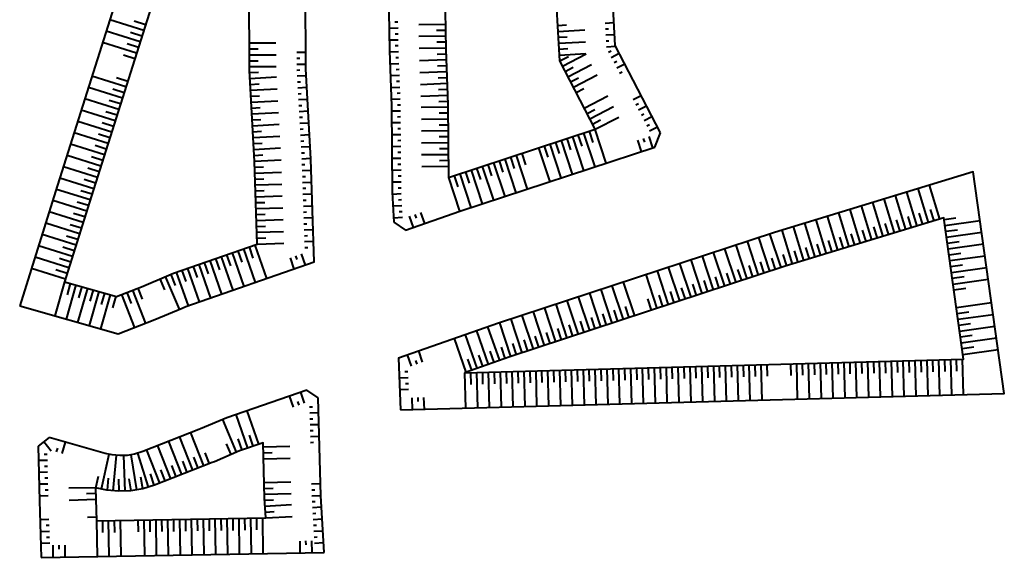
# Model space of a CAD drawing. Header units: metres. Extents: x 74996 to 75444, y 445288 to 445570.
# Tile 1 of 3: x 74996 to 75162, y 445288 to 445379. Entities that reach past the tile are written whole.
import ezdxf

# ---------------------------------------------------------------- set-up
doc = ezdxf.new("R2010")
doc.units = ezdxf.units.M
doc.layers.add('N-WE-GW-TALUD_KRUIN-G', color=90, linetype='Continuous', lineweight=40)
doc.layers.add('N-WE-GW-TALUD_TEEN-G', color=90, linetype='Continuous', lineweight=40)

msp = doc.modelspace()

# ---------------------------------------------------------------- linework, layer by layer
at = {"layer": 'N-WE-GW-TALUD_KRUIN-G', "flags": 128}
for points in [[(75068.68, 445352.56), (75093.43, 445360.71), (75087.44, 445372.27), (75086.62, 445386.94), (75085.82, 445396.46), (75085.11, 445401.43), (75083.89, 445410.13), (75068.07, 445398.41), (75068.02, 445387.31), (75068.22, 445374.19), (75068.58, 445364.91)], [(75003.9, 445334.98), (75012.67, 445332.48), (75016.88, 445334.12), (75021.47, 445336.09), (75022.3, 445336.41), (75036.41, 445341.32), (75035.94, 445355.25), (75035.09, 445370.63), (75035.05, 445384.45), (75035.12, 445389.42), (75020.92, 445389.02), (75008.12, 445348.4)], [(75071.39, 445319.61), (75155.59, 445321.92), (75152.26, 445345.75), (75125.5, 445337.59), (75079.02, 445322.27)], [(75009.28, 445294.6), (75037.84, 445295.09), (75037.64, 445298.43), (75037.39, 445307.78), (75033.44, 445306.4), (75029.18, 445304.58), (75028.81, 445304.43), (75019.1, 445300.63), (75017.12, 445300.02), (75015.1, 445299.68), (75013.07, 445299.6), (75011.06, 445299.78), (75009.11, 445300.2), (75009.16, 445298.26)]]:
    msp.add_lwpolyline(points, close=True, dxfattribs=at)
at = {"layer": 'N-WE-GW-TALUD_TEEN-G'}
for p, q in [((75103.47, 445357.7), (75104.45, 445360.1)), ((75059.44, 445345.02), (75061.42, 445343.68)), ((75001.32, 445308.68), (74999.44, 445307.23)), ((74999.98, 445288.44), (75047.7, 445289.25))]:
    msp.add_line(p, q, dxfattribs=at)
at = {"layer": 'N-WE-GW-TALUD_TEEN-G', "flags": 128}
for points in [[(75104.45, 445360.1), (75096.81, 445374.83), (75096.1, 445387.6), (75095.26, 445397.53), (75094.51, 445402.77), (75092.74, 445415.42), (75092.11, 445421.54)], [(75058.57, 445398.84), (75058.52, 445387.26), (75058.72, 445373.94), (75059.08, 445364.69), (75059.2, 445350.08), (75059.44, 445345.02)], [(75017.26, 445377.38), (75011.53, 445379.19)], [(75017.56, 445378.34), (75015.65, 445378.94)], [(75016.66, 445375.48), (75010.93, 445377.28)], [(75060.17, 445377.78), (75058.67, 445377.75)], [(75060.15, 445378.78), (75059.65, 445378.77)], [(75068.16, 445378.41), (75063.66, 445378.35)], [(75068.17, 445377.41), (75066.67, 445377.39)], [(75087.11, 445378.24), (75088.61, 445378.32)], [(75087.16, 445377.24), (75091.66, 445377.49)], [(75095.1, 445378.64), (75096.6, 445378.72)], [(75095.15, 445377.64), (75095.65, 445377.67)], [(75016.96, 445376.43), (75015.05, 445377.03)], [(75060.2, 445375.78), (75058.7, 445375.76)], [(75060.18, 445376.78), (75059.68, 445376.77)], [(75068.19, 445376.41), (75063.69, 445376.35)], [(75087.22, 445376.24), (75088.72, 445376.33)], [(75095.21, 445376.64), (75096.71, 445376.73)], [(75095.27, 445375.64), (75095.76, 445375.67)], [(75016.05, 445373.57), (75010.33, 445375.37)], [(75016.35, 445374.52), (75014.45, 445375.12)], [(75035.07, 445375.29), (75039.57, 445375.3)], [(75035.08, 445374.29), (75036.58, 445374.29)], [(75060.21, 445374.78), (75059.71, 445374.77)], [(75068.22, 445374.41), (75063.72, 445374.35)], [(75068.2, 445375.41), (75066.7, 445375.39)], [(75087.27, 445375.25), (75091.77, 445375.5)], [(75087.33, 445374.25), (75088.83, 445374.33)], [(75095.32, 445374.64), (75096.86, 445374.73)], [(75095.69, 445373.73), (75096.14, 445373.96)], [(75015.75, 445372.62), (75013.85, 445373.22)], [(75035.08, 445373.29), (75039.58, 445373.3)], [(75035.08, 445372.29), (75036.58, 445372.29)], [(75043.08, 445373.71), (75044.58, 445373.72)], [(75043.08, 445372.71), (75043.58, 445372.72)], [(75060.23, 445373.78), (75058.73, 445373.72)], [(75060.27, 445372.78), (75059.77, 445372.76)], [(75068.29, 445372.42), (75063.79, 445372.24)], [(75068.25, 445373.41), (75066.75, 445373.36)], [(75087.39, 445373.25), (75091.88, 445373.5)], [(75087.45, 445372.25), (75088.91, 445373.01)], [(75087.91, 445371.36), (75091.9, 445373.44)], [(75096.15, 445372.84), (75097.48, 445373.54)], [(75035.08, 445371.29), (75039.58, 445371.3)], [(75043.08, 445371.71), (75044.58, 445371.72)], [(75043.09, 445370.71), (75043.59, 445370.74)], [(75060.31, 445371.78), (75058.81, 445371.72)], [(75060.35, 445370.78), (75059.85, 445370.76)], [(75068.33, 445371.42), (75066.83, 445371.36)], [(75088.37, 445370.48), (75089.7, 445371.17)], [(75088.83, 445369.59), (75092.82, 445371.66)], [(75096.61, 445371.96), (75097.06, 445372.19)], [(75097.07, 445371.07), (75098.41, 445371.76)], [(75014.25, 445367.85), (75008.53, 445369.65)], [(75014.55, 445368.8), (75012.64, 445369.4)], [(75035.1, 445370.29), (75036.6, 445370.37)], [(75035.16, 445369.29), (75039.65, 445369.54)], [(75043.15, 445369.72), (75044.65, 445369.8)], [(75060.39, 445369.78), (75058.89, 445369.72)], [(75068.37, 445370.42), (75063.87, 445370.24)], [(75068.41, 445369.42), (75066.91, 445369.36)], [(75089.29, 445368.7), (75090.62, 445369.39)], [(75089.75, 445367.81), (75093.75, 445369.89)], [(75097.53, 445370.18), (75097.98, 445370.41)], [(75013.65, 445365.94), (75007.93, 445367.74)], [(75013.95, 445366.89), (75012.04, 445367.49)], [(75035.22, 445368.29), (75036.71, 445368.37)], [(75035.27, 445367.29), (75039.76, 445367.54)], [(75043.2, 445368.72), (75043.7, 445368.74)], [(75043.26, 445367.72), (75044.76, 445367.8)], [(75060.46, 445367.78), (75058.96, 445367.72)], [(75060.42, 445368.78), (75059.93, 445368.76)], [(75068.44, 445368.42), (75063.95, 445368.24)], [(75068.48, 445367.42), (75066.98, 445367.36)], [(75090.21, 445366.93), (75091.54, 445367.62)], [(75013.05, 445364.03), (75007.33, 445365.83)], [(75035.33, 445366.29), (75036.82, 445366.38)], [(75043.31, 445366.72), (75043.81, 445366.75)], [(75043.37, 445365.72), (75044.87, 445365.8)], [(75060.54, 445365.78), (75059.04, 445365.73)], [(75060.5, 445366.78), (75060, 445366.76)], [(75068.52, 445366.42), (75064.03, 445366.25)], [(75091.59, 445364.26), (75095.59, 445366.34)], [(75099.84, 445365.74), (75101.17, 445366.43)], [(75013.35, 445364.99), (75011.44, 445365.59)], [(75035.38, 445365.3), (75039.87, 445365.54)], [(75035.44, 445364.3), (75036.93, 445364.38)], [(75043.42, 445364.72), (75043.92, 445364.75)], [(75060.58, 445364.78), (75060.08, 445364.77)], [(75068.58, 445364.42), (75064.08, 445364.38)], [(75068.56, 445365.42), (75067.06, 445365.36)], [(75092.05, 445363.38), (75093.38, 445364.07)], [(75092.51, 445362.49), (75096.51, 445364.56)], [(75100.3, 445364.86), (75100.74, 445365.09)], [(75100.76, 445363.97), (75102.09, 445364.66)], [(75012.45, 445362.12), (75006.72, 445363.93)], [(75012.75, 445363.08), (75010.84, 445363.68)], [(75035.49, 445363.3), (75039.98, 445363.55)], [(75035.55, 445362.3), (75037.04, 445362.38)], [(75043.48, 445363.72), (75044.98, 445363.81)], [(75043.54, 445362.73), (75044.03, 445362.75)], [(75060.59, 445363.79), (75059.09, 445363.77)], [(75060.6, 445362.79), (75060.1, 445362.78)], [(75068.6, 445362.42), (75064.1, 445362.38)], [(75068.59, 445363.42), (75067.09, 445363.41)], [(75092.97, 445361.6), (75094.31, 445362.29)], [(75093.43, 445360.71), (75097.43, 445362.78)], [(75101.22, 445363.08), (75101.66, 445363.31)], [(75101.68, 445362.19), (75103.01, 445362.88)], [(75011.85, 445360.22), (75006.12, 445362.02)], [(75012.15, 445361.17), (75010.24, 445361.77)], [(75035.6, 445361.3), (75040.09, 445361.55)], [(75043.59, 445361.73), (75045.09, 445361.81)], [(75043.65, 445360.73), (75044.14, 445360.76)], [(75060.61, 445361.79), (75059.11, 445361.77)], [(75060.61, 445360.79), (75060.11, 445360.78)], [(75068.61, 445361.42), (75067.11, 445361.41)], [(75093.38, 445360.69), (75095.25, 445354.99)], [(75102.14, 445361.31), (75102.58, 445361.54)], [(75102.6, 445360.42), (75103.93, 445361.11)], [(75011.24, 445358.31), (75005.52, 445360.11)], [(75011.55, 445359.26), (75009.64, 445359.86)], [(75035.66, 445360.3), (75037.15, 445360.39)], [(75035.71, 445359.31), (75040.21, 445359.55)], [(75043.7, 445359.73), (75045.2, 445359.81)], [(75060.62, 445359.79), (75059.12, 445359.77)], [(75068.62, 445360.42), (75064.12, 445360.38)], [(75068.63, 445359.42), (75067.13, 445359.41)], [(75088.63, 445359.13), (75089.25, 445357.23)], [(75089.58, 445359.44), (75091.46, 445353.74)], [(75090.53, 445359.75), (75091.15, 445357.85)], [(75091.48, 445360.07), (75093.35, 445354.37)], [(75092.43, 445360.38), (75093.05, 445358.48)], [(75101.53, 445359.17), (75101.74, 445358.53)], [(75102.48, 445359.48), (75103.11, 445357.58)], [(75010.64, 445356.4), (75004.92, 445358.2)], [(75010.94, 445357.36), (75009.04, 445357.96)], [(75035.77, 445358.31), (75037.26, 445358.39)], [(75035.82, 445357.31), (75040.32, 445357.56)], [(75043.76, 445358.73), (75044.26, 445358.76)], [(75043.81, 445357.73), (75045.31, 445357.82)], [(75060.64, 445357.79), (75059.14, 445357.77)], [(75060.63, 445358.79), (75060.13, 445358.78)], [(75061.42, 445343.68), (75070.58, 445346.86), (75103.47, 445357.7)], [(75068.63, 445358.42), (75064.13, 445358.38)], [(75068.64, 445357.42), (75067.14, 445357.41)], [(75083.88, 445357.56), (75085.76, 445351.86)], [(75084.83, 445357.88), (75085.45, 445355.98)], [(75085.78, 445358.19), (75087.66, 445352.49)], [(75086.73, 445358.5), (75087.35, 445356.6)], [(75087.68, 445358.81), (75089.56, 445353.12)], [(75100.58, 445358.85), (75101.21, 445356.96)], [(75010.04, 445354.49), (75004.32, 445356.3)], [(75010.34, 445355.45), (75008.44, 445356.05)], [(75035.88, 445356.31), (75037.38, 445356.39)], [(75043.87, 445356.74), (75044.37, 445356.76)], [(75043.92, 445355.74), (75045.42, 445355.82)], [(75060.66, 445355.79), (75059.16, 445355.77)], [(75060.65, 445356.79), (75060.15, 445356.78)], [(75068.65, 445356.42), (75064.15, 445356.38)], [(75078.18, 445355.69), (75080.06, 445349.99)], [(75079.13, 445356), (75079.76, 445354.1)], [(75080.08, 445356.31), (75081.96, 445350.61)], [(75081.03, 445356.62), (75081.66, 445354.72)], [(75009.44, 445352.59), (75003.72, 445354.39)], [(75009.74, 445353.54), (75007.83, 445354.14)], [(75035.93, 445355.31), (75040.43, 445355.56)], [(75035.97, 445354.31), (75037.47, 445354.36)], [(75043.96, 445354.74), (75044.46, 445354.75)], [(75060.66, 445354.79), (75060.16, 445354.78)], [(75068.67, 445354.42), (75064.17, 445354.38)], [(75068.66, 445355.42), (75067.16, 445355.41)], [(75073.43, 445354.12), (75074.06, 445352.22)], [(75074.38, 445354.43), (75076.26, 445348.73)], [(75075.33, 445354.75), (75075.96, 445352.85)], [(75076.28, 445355.06), (75078.16, 445349.36)], [(75077.23, 445355.37), (75077.86, 445353.47)], [(75008.84, 445350.68), (75003.12, 445352.48)], [(75036, 445353.31), (75040.5, 445353.47)], [(75036.04, 445352.31), (75037.54, 445352.36)], [(75043.99, 445353.74), (75045.49, 445353.79)], [(75044.03, 445352.74), (75044.53, 445352.76)], [(75060.67, 445353.79), (75059.17, 445353.77)], [(75060.68, 445352.79), (75060.18, 445352.78)], [(75068.68, 445352.56), (75070.56, 445346.86)], [(75069.63, 445352.87), (75070.26, 445350.97)], [(75070.58, 445353.18), (75072.46, 445347.48)], [(75071.53, 445353.49), (75072.16, 445351.59)], [(75072.48, 445353.81), (75074.36, 445348.11)], [(75009.14, 445351.63), (75007.23, 445352.23)], [(75036.07, 445351.31), (75040.57, 445351.47)], [(75044.06, 445351.74), (75045.56, 445351.79)], [(75044.1, 445350.74), (75044.59, 445350.76)], [(75060.69, 445351.79), (75059.19, 445351.77)], [(75060.7, 445350.79), (75060.2, 445350.78)], [(75149.66, 445344.95), (75147.91, 445350.69)], [(75151.57, 445345.54), (75149.82, 445351.28)], [(75008.24, 445348.77), (75002.52, 445350.57)], [(75008.54, 445349.73), (75006.63, 445350.33)], [(75036.11, 445350.31), (75037.6, 445350.37)], [(75036.14, 445349.32), (75040.64, 445349.47)], [(75044.13, 445349.74), (75045.63, 445349.79)], [(75060.72, 445349.79), (75059.22, 445349.72)], [(75145.83, 445343.79), (75144.08, 445349.53)], [(75147.75, 445344.37), (75146, 445350.11)], [(75007.64, 445346.86), (75001.91, 445348.66)], [(75007.94, 445347.82), (75006.03, 445348.42)], [(75036.17, 445348.32), (75037.67, 445348.37)], [(75036.21, 445347.32), (75040.71, 445347.47)], [(75044.16, 445348.74), (75044.66, 445348.76)], [(75044.2, 445347.74), (75045.7, 445347.79)], [(75060.81, 445347.79), (75059.31, 445347.72)], [(75060.77, 445348.79), (75060.27, 445348.76)], [(75140.09, 445342.04), (75138.34, 445347.78)], [(75142.01, 445342.62), (75140.26, 445348.36)], [(75143.92, 445343.2), (75142.17, 445348.94)], [(75007.04, 445344.96), (75001.32, 445346.75)], [(75007.34, 445345.91), (75005.43, 445346.51)], [(75036.24, 445346.32), (75037.74, 445346.37)], [(75044.23, 445346.74), (75044.73, 445346.76)], [(75044.27, 445345.74), (75045.77, 445345.79)], [(75060.91, 445345.79), (75059.41, 445345.72)], [(75060.86, 445346.79), (75060.36, 445346.77)], [(75062.07, 445346.02), (75062.73, 445344.13)], [(75063.01, 445346.35), (75063.23, 445345.72)], [(75063.96, 445346.68), (75064.62, 445344.79)], [(75134.35, 445340.29), (75132.6, 445346.03)], [(75136.27, 445340.87), (75134.52, 445346.61)], [(75138.18, 445341.45), (75136.43, 445347.19)], [(75146.79, 445344.08), (75146.21, 445345.99)], [(75148.7, 445344.66), (75148.12, 445346.57)], [(75150.62, 445345.24), (75150.03, 445347.16)], [(75152.3, 445345.47), (75154.28, 445345.74)], [(75006.44, 445343.05), (75000.72, 445344.85)], [(75006.74, 445344), (75004.83, 445344.6)], [(75036.28, 445345.32), (75040.77, 445345.47)], [(75036.31, 445344.32), (75037.81, 445344.37)], [(75044.3, 445344.74), (75044.8, 445344.76)], [(75128.62, 445338.54), (75126.87, 445344.28)], [(75130.53, 445339.12), (75128.78, 445344.86)], [(75132.44, 445339.7), (75130.69, 445345.44)], [(75141.05, 445342.33), (75140.47, 445344.24)], [(75142.96, 445342.91), (75142.38, 445344.82)], [(75144.88, 445343.49), (75144.29, 445345.41)], [(75152.44, 445344.48), (75158.38, 445345.31)], [(75005.84, 445341.14), (75000.12, 445342.94)], [(75006.14, 445342.09), (75004.23, 445342.69)], [(75036.34, 445343.32), (75040.84, 445343.47)], [(75036.38, 445342.32), (75037.88, 445342.37)], [(75044.33, 445343.74), (75045.83, 445343.8)], [(75044.37, 445342.74), (75044.87, 445342.76)], [(75122.89, 445336.73), (75121.02, 445342.43)], [(75124.79, 445337.35), (75122.92, 445343.05)], [(75126.7, 445337.95), (75124.95, 445343.69)], [(75135.31, 445340.58), (75134.73, 445342.49)], [(75137.22, 445341.16), (75136.64, 445343.07)], [(75139.14, 445341.74), (75138.55, 445343.66)], [(75152.57, 445343.49), (75154.56, 445343.76)], [(75152.71, 445342.5), (75158.66, 445343.33)], [(75005.24, 445339.23), (74999.52, 445341.03)], [(75005.54, 445340.19), (75003.63, 445340.78)], [(75035.03, 445340.84), (75035.69, 445338.95)], [(75035.98, 445341.17), (75037.95, 445335.5)], [(75036.41, 445341.32), (75040.91, 445341.47)], [(75044.4, 445341.75), (75045.9, 445341.8)], [(75044.44, 445340.75), (75044.94, 445340.76)], [(75119.1, 445335.48), (75117.22, 445341.17)], [(75121, 445336.1), (75119.12, 445341.8)], [(75129.57, 445338.83), (75128.99, 445340.74)], [(75131.48, 445339.41), (75130.9, 445341.32)], [(75133.4, 445339.99), (75132.81, 445341.91)], [(75152.85, 445341.51), (75154.83, 445341.78)], [(75152.99, 445340.52), (75158.93, 445341.35)], [(75004.64, 445337.32), (74998.92, 445339.12)], [(75030.31, 445339.19), (75032.28, 445333.53)], [(75031.25, 445339.52), (75031.91, 445337.64)], [(75032.2, 445339.85), (75034.17, 445334.19)], [(75033.14, 445340.18), (75033.8, 445338.29)], [(75034.09, 445340.51), (75036.06, 445334.84)], [(75041.95, 445339.01), (75042.61, 445337.12)], [(75042.89, 445339.34), (75043.11, 445338.71)], [(75043.84, 445339.67), (75044.5, 445337.78)], [(75113.4, 445333.6), (75111.52, 445339.3)], [(75115.3, 445334.22), (75113.42, 445339.92)], [(75117.2, 445334.85), (75115.32, 445340.55)], [(75125.75, 445337.66), (75125.16, 445339.57)], [(75127.66, 445338.24), (75127.08, 445340.16)], [(75153.13, 445339.52), (75155.11, 445339.8)], [(75153.27, 445338.53), (75159.21, 445339.36)], [(75004.94, 445338.28), (75003.03, 445338.88)], [(75025.59, 445337.55), (75026.25, 445335.66)], [(75026.53, 445337.88), (75028.51, 445332.21)], [(75027.48, 445338.21), (75028.13, 445336.32)], [(75028.42, 445338.54), (75030.39, 445332.87)], [(75029.37, 445338.87), (75030.02, 445336.98)], [(75107.7, 445331.72), (75105.82, 445337.42)], [(75109.6, 445332.35), (75107.72, 445338.04)], [(75111.5, 445332.97), (75109.62, 445338.67)], [(75120.05, 445335.79), (75119.42, 445337.69)], [(75121.94, 445336.41), (75121.32, 445338.31)], [(75123.84, 445337.04), (75123.22, 445338.94)], [(75153.4, 445337.54), (75155.39, 445337.82)], [(75153.54, 445336.55), (75159.49, 445337.38)], [(75004.04, 445335.42), (74998.32, 445337.21)], [(75004.34, 445336.37), (75002.43, 445336.97)], [(75020.89, 445335.84), (75023.25, 445330.32)], [(75021.82, 445336.22), (75022.54, 445334.35)], [(75022.76, 445336.56), (75024.73, 445330.9)], [(75023.7, 445336.89), (75024.36, 445335)], [(75024.64, 445337.22), (75026.62, 445331.56)], [(75103.9, 445330.47), (75102.02, 445336.17)], [(75105.8, 445331.09), (75103.92, 445336.79)], [(75114.35, 445333.91), (75113.72, 445335.81)], [(75116.25, 445334.54), (75115.62, 445336.44)], [(75118.15, 445335.16), (75117.52, 445337.06)], [(75153.68, 445335.56), (75155.66, 445335.84)], [(75003.9, 445334.98), (75002.26, 445329.21)], [(75005.83, 445334.43), (75004.18, 445328.66)], [(75004.86, 445334.7), (75004.32, 445332.78)], [(75006.79, 445334.15), (75006.24, 445332.23)], [(75019.97, 445335.45), (75020.76, 445333.61)], [(75098.2, 445328.59), (75096.32, 445334.29)], [(75100.1, 445329.22), (75098.22, 445334.92)], [(75110.55, 445332.66), (75109.92, 445334.56)], [(75112.45, 445333.29), (75111.82, 445335.18)], [(75153.82, 445334.57), (75159.76, 445335.4)], [(75007.75, 445333.88), (75006.1, 445328.11)], [(75009.67, 445333.33), (75008.03, 445327.56)], [(75008.71, 445333.61), (75008.16, 445331.68)], [(75011.6, 445332.78), (75009.95, 445327.01)], [(75010.63, 445333.06), (75010.09, 445331.13)], [(75012.56, 445332.51), (75012.01, 445330.59)], [(75013.49, 445332.8), (75015.68, 445327.21)], [(75014.42, 445333.16), (75015.15, 445331.3)], [(75015.36, 445333.53), (75017.54, 445327.94)], [(75016.29, 445333.89), (75017.02, 445332.03)], [(75092.5, 445326.71), (75090.62, 445332.41)], [(75094.4, 445327.34), (75092.52, 445333.04)], [(75096.3, 445327.97), (75094.42, 445333.66)], [(75104.85, 445330.78), (75104.22, 445332.68)], [(75106.75, 445331.41), (75106.12, 445333.31)], [(75108.65, 445332.03), (75108.02, 445333.93)], [(75153.96, 445333.58), (75155.94, 445333.86)], [(75088.7, 445325.46), (75086.83, 445331.16)], [(75090.6, 445326.09), (75088.72, 445331.79)], [(75099.15, 445328.9), (75098.52, 445330.8)], [(75102.95, 445330.16), (75102.32, 445332.06)], [(75154.37, 445330.61), (75160.32, 445331.44)], [(75083, 445323.58), (75081.13, 445329.28)], [(75084.9, 445324.21), (75083.03, 445329.91)], [(75086.8, 445324.84), (75084.93, 445330.53)], [(75095.35, 445327.65), (75094.73, 445329.55)], [(75097.25, 445328.28), (75096.62, 445330.18)], [(75154.51, 445329.62), (75156.49, 445329.9)], [(75154.65, 445328.63), (75160.59, 445329.46)], [(75079.21, 445322.33), (75077.33, 445328.03)], [(75081.1, 445322.96), (75079.23, 445328.66)], [(75089.65, 445325.77), (75089.03, 445327.67)], [(75091.55, 445326.4), (75090.93, 445328.3)], [(75093.45, 445327.03), (75092.83, 445328.93)], [(75154.79, 445327.64), (75156.77, 445327.92)], [(75154.93, 445326.65), (75160.87, 445327.48)], [(75073.54, 445320.36), (75071.56, 445326.03)], [(75075.43, 445321.02), (75073.45, 445326.69)], [(75077.32, 445321.68), (75075.34, 445327.34)], [(75083.95, 445323.9), (75083.33, 445325.8)], [(75085.85, 445324.52), (75085.23, 445326.42)], [(75087.75, 445325.15), (75087.13, 445327.05)], [(75155.07, 445325.66), (75157.05, 445325.94)], [(75071.65, 445319.7), (75069.68, 445325.37)], [(75080.16, 445322.64), (75079.53, 445324.54)], [(75082.05, 445323.27), (75081.43, 445325.17)], [(75155.2, 445324.67), (75161.15, 445325.5)], [(75062.43, 445320.73), (75061.78, 445322.62)], [(75064.32, 445321.39), (75063.67, 445323.28)], [(75074.48, 445320.69), (75073.82, 445322.58)], [(75076.37, 445321.35), (75075.71, 445323.24)], [(75078.26, 445322.01), (75077.6, 445323.9)], [(75155.34, 445323.68), (75157.32, 445323.96)], [(75155.48, 445322.69), (75161.42, 445323.52)], [(75063.38, 445321.06), (75063.16, 445321.69)], [(75072.59, 445320.03), (75071.94, 445321.92)], [(75112.38, 445320.74), (75112.43, 445318.74)], [(75113.38, 445320.77), (75113.54, 445314.77)], [(75114.37, 445320.79), (75114.43, 445318.79)], [(75115.37, 445320.82), (75115.54, 445314.82)], [(75116.37, 445320.85), (75116.43, 445318.85)], [(75117.37, 445320.88), (75117.54, 445314.88)], [(75118.37, 445320.9), (75118.43, 445318.9)], [(75119.37, 445320.93), (75119.54, 445314.93)], [(75120.37, 445320.96), (75120.43, 445318.96)], [(75121.37, 445320.99), (75121.54, 445314.99)], [(75122.37, 445321.01), (75122.43, 445319.01)], [(75126.37, 445321.12), (75126.43, 445319.12)], [(75127.37, 445321.15), (75127.53, 445315.15)], [(75128.37, 445321.18), (75128.42, 445319.18)], [(75129.37, 445321.2), (75129.53, 445315.21)], [(75130.37, 445321.23), (75130.42, 445319.23)], [(75131.37, 445321.26), (75131.53, 445315.26)], [(75132.37, 445321.29), (75132.42, 445319.29)], [(75133.37, 445321.31), (75133.53, 445315.32)], [(75134.37, 445321.34), (75134.42, 445319.34)], [(75135.37, 445321.37), (75135.53, 445315.37)], [(75136.37, 445321.4), (75136.42, 445319.4)], [(75137.37, 445321.42), (75137.53, 445315.43)], [(75138.37, 445321.45), (75138.42, 445319.45)], [(75139.37, 445321.48), (75139.53, 445315.48)], [(75140.37, 445321.51), (75140.42, 445319.51)], [(75141.36, 445321.53), (75141.53, 445315.54)], [(75142.36, 445321.56), (75142.42, 445319.56)], [(75143.36, 445321.59), (75143.53, 445315.59)], [(75144.36, 445321.62), (75144.42, 445319.62)], [(75145.36, 445321.64), (75145.53, 445315.65)], [(75146.36, 445321.67), (75146.42, 445319.67)], [(75147.36, 445321.7), (75147.53, 445315.7)], [(75148.36, 445321.73), (75148.42, 445319.73)], [(75149.36, 445321.75), (75149.53, 445315.76)], [(75150.36, 445321.78), (75150.42, 445319.78)], [(75151.36, 445321.81), (75151.53, 445315.81)], [(75152.36, 445321.84), (75152.42, 445319.84)], [(75153.36, 445321.86), (75153.52, 445315.86)], [(75154.36, 445321.89), (75154.41, 445319.89)], [(75155.36, 445321.92), (75155.52, 445315.92)], [(75061.84, 445319.75), (75061.34, 445319.74)], [(75071.39, 445319.61), (75071.56, 445313.62)], [(75072.39, 445319.64), (75072.45, 445317.64)], [(75073.39, 445319.67), (75073.55, 445313.67)], [(75074.39, 445319.7), (75074.44, 445317.7)], [(75075.39, 445319.72), (75075.55, 445313.73)], [(75076.39, 445319.75), (75076.44, 445317.75)], [(75077.39, 445319.78), (75077.55, 445313.78)], [(75078.39, 445319.81), (75078.44, 445317.81)], [(75079.39, 445319.83), (75079.55, 445313.84)], [(75080.39, 445319.86), (75080.44, 445317.86)], [(75081.39, 445319.89), (75081.55, 445313.89)], [(75082.39, 445319.92), (75082.44, 445317.92)], [(75083.39, 445319.94), (75083.55, 445313.95)], [(75084.39, 445319.97), (75084.44, 445317.97)], [(75085.39, 445320), (75085.55, 445314)], [(75086.39, 445320.03), (75086.44, 445318.03)], [(75087.39, 445320.05), (75087.55, 445314.06)], [(75088.38, 445320.08), (75088.44, 445318.08)], [(75089.38, 445320.11), (75089.55, 445314.11)], [(75090.38, 445320.14), (75090.44, 445318.14)], [(75091.38, 445320.16), (75091.55, 445314.17)], [(75092.38, 445320.19), (75092.44, 445318.19)], [(75093.38, 445320.22), (75093.55, 445314.22)], [(75094.38, 445320.25), (75094.44, 445318.25)], [(75095.38, 445320.27), (75095.55, 445314.27)], [(75096.38, 445320.3), (75096.44, 445318.3)], [(75097.38, 445320.33), (75097.55, 445314.33)], [(75098.38, 445320.35), (75098.44, 445318.36)], [(75099.38, 445320.38), (75099.55, 445314.38)], [(75100.38, 445320.41), (75100.44, 445318.41)], [(75101.38, 445320.44), (75101.54, 445314.44)], [(75102.38, 445320.46), (75102.43, 445318.47)], [(75103.38, 445320.49), (75103.54, 445314.49)], [(75104.38, 445320.52), (75104.43, 445318.52)], [(75105.38, 445320.55), (75105.54, 445314.55)], [(75106.38, 445320.57), (75106.43, 445318.57)], [(75107.38, 445320.6), (75107.54, 445314.6)], [(75108.38, 445320.63), (75108.43, 445318.63)], [(75109.38, 445320.66), (75109.54, 445314.66)], [(75110.38, 445320.68), (75110.43, 445318.68)], [(75111.38, 445320.71), (75111.54, 445314.71)], [(75061.87, 445318.75), (75060.37, 445318.7)], [(75061.91, 445317.76), (75061.41, 445317.74)], [(75046.7, 445315.35), (75044.76, 445316.69), (75031.27, 445312), (75026.86, 445310.11), (75026.57, 445310), (75017.11, 445306.3), (75015.73, 445305.87), (75014.49, 445305.66), (75013.22, 445305.61), (75011.96, 445305.72), (75010.73, 445305.99), (75001.32, 445308.68)], [(75044.41, 445314.45), (75043.75, 445316.34)], [(75061.94, 445316.76), (75060.44, 445316.7)], [(75042.52, 445313.8), (75041.86, 445315.69)], [(75043.46, 445314.13), (75043.24, 445314.75)], [(75047.7, 445289.25), (75047.13, 445298.84), (75046.7, 445315.35)], [(75062.49, 445315.37), (75062.55, 445313.37)], [(75063.49, 445315.4), (75063.51, 445314.73)], [(75064.49, 445315.42), (75064.55, 445313.42)], [(75034.81, 445306.88), (75032.84, 445312.54)], [(75036.7, 445307.53), (75034.73, 445313.2)], [(75045.24, 445313.84), (75045.74, 445313.85)], [(75045.26, 445312.84), (75046.76, 445312.88)], [(75032.93, 445306.18), (75030.58, 445311.7)], [(75045.29, 445311.84), (75045.79, 445311.85)], [(75045.32, 445310.84), (75046.82, 445310.88)], [(75027.4, 445303.88), (75025.21, 445309.46)], [(75045.34, 445309.84), (75045.84, 445309.86)], [(75001.62, 445306.38), (75000.4, 445307.96)], [(75003.52, 445305.97), (75004.06, 445307.89)], [(75023.67, 445302.42), (75021.49, 445308.01)], [(75025.53, 445303.15), (75023.35, 445308.74)], [(75032.01, 445305.79), (75031.23, 445307.63)], [(75033.86, 445306.55), (75033.21, 445308.44)], [(75035.75, 445307.21), (75035.1, 445309.09)], [(75045.37, 445308.84), (75046.87, 445308.88)], [(75045.4, 445307.84), (75045.9, 445307.86)], [(74999.44, 445307.23), (74999.66, 445297.98), (74999.98, 445288.44)], [(75000.97, 445305.8), (75000.47, 445305.79)], [(75002.55, 445306.24), (75002.74, 445306.89)], [(75010.16, 445299.98), (75011.43, 445305.84)], [(75018.06, 445300.31), (75016.28, 445306.04)], [(75019.95, 445300.96), (75017.76, 445306.55)], [(75021.81, 445301.69), (75019.62, 445307.28)], [(75028.33, 445304.24), (75027.6, 445306.1)], [(75037.41, 445307.08), (75041.91, 445307.2)], [(75037.44, 445306.08), (75038.94, 445306.12)], [(75001, 445304.8), (74999.5, 445304.77)], [(75012.13, 445299.69), (75012.67, 445305.66)], [(75014.13, 445299.64), (75013.9, 445305.64)], [(75016.12, 445299.85), (75015.13, 445305.77)], [(75024.6, 445302.78), (75023.87, 445304.65)], [(75026.46, 445303.51), (75025.74, 445305.37)], [(75037.47, 445305.08), (75041.96, 445305.2)], [(75001.05, 445302.8), (74999.55, 445302.77)], [(75001.02, 445303.8), (75000.52, 445303.79)], [(75019.01, 445300.6), (75018.42, 445302.52)], [(75020.88, 445301.33), (75020.15, 445303.19)], [(75022.74, 445302.06), (75022.01, 445303.92)], [(75001.09, 445300.8), (74999.59, 445300.77)], [(75001.07, 445301.8), (75000.57, 445301.79)], [(75009.18, 445300.19), (75009.61, 445302.15)], [(75011.14, 445299.77), (75011.32, 445301.78)], [(75013.13, 445299.6), (75013.05, 445301.62)], [(75015.13, 445299.69), (75014.8, 445301.67)], [(75017.1, 445300.01), (75016.77, 445302)], [(75037.57, 445301.08), (75042.07, 445301.2)], [(75045.58, 445300.85), (75047.08, 445300.88)], [(75001.12, 445299.8), (75000.62, 445299.79)], [(75009.11, 445300.2), (75004.61, 445300.1)], [(75009.12, 445299.2), (75007.62, 445299.15)], [(75037.6, 445300.08), (75039.1, 445300.12)], [(75037.62, 445299.08), (75042.12, 445299.2)], [(75045.61, 445299.85), (75046.11, 445299.86)], [(75001.14, 445298.8), (74999.64, 445298.77)], [(75009.16, 445298.2), (75004.66, 445298.05)], [(75037.66, 445298.08), (75039.16, 445298.17)], [(75045.63, 445298.85), (75047.13, 445298.89)], [(75045.69, 445297.85), (75046.19, 445297.88)], [(75037.72, 445297.08), (75042.21, 445297.35)], [(75037.78, 445296.08), (75039.28, 445296.17)], [(75045.75, 445296.85), (75047.25, 445296.94)], [(75045.81, 445295.85), (75046.31, 445295.88)], [(75001.27, 445294.81), (74999.77, 445294.75)], [(75009.26, 445295.21), (75007.76, 445295.16)], [(75009.28, 445294.6), (75009.38, 445288.6)], [(75010.28, 445294.62), (75010.31, 445292.62)], [(75011.28, 445294.64), (75011.38, 445288.64)], [(75012.28, 445294.65), (75012.31, 445292.65)], [(75013.28, 445294.67), (75013.38, 445288.67)], [(75016.28, 445294.72), (75016.31, 445292.72)], [(75017.28, 445294.74), (75017.38, 445288.74)], [(75018.28, 445294.75), (75018.31, 445292.75)], [(75019.28, 445294.77), (75019.38, 445288.77)], [(75020.28, 445294.79), (75020.31, 445292.79)], [(75021.28, 445294.81), (75021.38, 445288.81)], [(75022.28, 445294.82), (75022.31, 445292.82)], [(75023.28, 445294.84), (75023.38, 445288.84)], [(75024.28, 445294.86), (75024.31, 445292.86)], [(75025.28, 445294.87), (75025.38, 445288.87)], [(75026.28, 445294.89), (75026.31, 445292.89)], [(75027.28, 445294.91), (75027.38, 445288.91)], [(75028.28, 445294.92), (75028.31, 445292.92)], [(75029.28, 445294.94), (75029.38, 445288.94)], [(75030.28, 445294.96), (75030.31, 445292.96)], [(75031.28, 445294.97), (75031.38, 445288.98)], [(75032.28, 445294.99), (75032.31, 445292.99)], [(75033.28, 445295.01), (75033.38, 445289.01)], [(75034.28, 445295.03), (75034.31, 445293.03)], [(75035.28, 445295.04), (75035.38, 445289.04)], [(75036.28, 445295.06), (75036.31, 445293.06)], [(75037.28, 445295.08), (75037.38, 445289.08)], [(75037.84, 445295.09), (75042.33, 445295.35)], [(75045.87, 445294.85), (75047.36, 445294.94)], [(75001.34, 445292.81), (74999.84, 445292.76)], [(75001.3, 445293.81), (75000.8, 445293.79)], [(75045.92, 445293.85), (75046.42, 445293.88)], [(75045.98, 445292.86), (75047.48, 445292.94)], [(75001.37, 445291.81), (75000.87, 445291.79)], [(75043.58, 445291.18), (75043.61, 445289.18)], [(75044.58, 445291.2), (75044.59, 445290.53)], [(75045.58, 445291.22), (75045.61, 445289.22)], [(75046.04, 445291.86), (75046.54, 445291.89)], [(75046.1, 445290.86), (75047.6, 445290.95)], [(75001.4, 445290.81), (74999.91, 445290.76)], [(75001.92, 445290.48), (75001.95, 445288.48)], [(75002.92, 445290.49), (75002.93, 445289.83)], [(75003.92, 445290.51), (75003.95, 445288.51)]]:
    msp.add_lwpolyline(points, dxfattribs=at)
for points in [[(74996.33, 445330.9), (75012.97, 445326.15), (75019.15, 445328.57), (75023.73, 445330.53), (75024.37, 445330.77), (75046.02, 445338.31), (75045.43, 445355.67), (75044.59, 445370.9), (75044.55, 445384.39), (75044.72, 445395.7), (75016.48, 445394.89), (75002.4, 445350.2)], [(75060.57, 445313.32), (75162.46, 445316.11), (75157.23, 445353.53), (75123.68, 445343.3), (75077.1, 445327.96), (75060.25, 445322.09)]]:
    msp.add_lwpolyline(points, close=True, dxfattribs=at)

doc.saveas('drawing.dxf')
